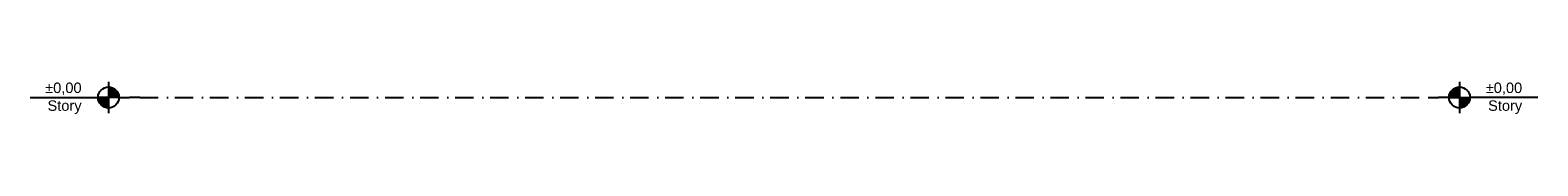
# Model space of a CAD drawing. Header units: millimetres. Extents: x 165469 to 203387225, y -6480348228 to 105421.
# Tile 1 of 67: x 198546960 to 198575818, y -6480348134 to -6480347512. Entities that reach past the tile are written whole.
import ezdxf

# ---------------------------------------------------------------- set-up
doc = ezdxf.new("R2010")
doc.units = ezdxf.units.MM
doc.header["$LTSCALE"] = 0.5
doc.header["$MEASUREMENT"] = 0
doc.linetypes.add('PLINE', pattern=[0])
doc.linetypes.add('Prikk & stiplet', pattern=[1340.555525, 705.555534, -352.777767, 0, -282.222223])
doc.styles.add('GENERATED_STYLE_1', font='arial.ttf')

msp = doc.modelspace()

# ---------------------------------------------------------------- hatches: boundary and pattern name
at = {"linetype": 'Continuous'}
for points in [[(198548460.3, -6480347812.5), (198548260.3, -6480347812.5, 0.4142136), (198548460.3, -6480348012.5)], [(198548460.3, -6480347812.5), (198548660.3, -6480347812.5, 0.4142136), (198548460.3, -6480347612.5)], [(198574318.2, -6480347812.5), (198574318.2, -6480347612.5, 0.4142136), (198574118.2, -6480347812.5)], [(198574318.2, -6480347812.5), (198574318.2, -6480348012.5, 0.4142136), (198574518.2, -6480347812.5)]]:
    msp.add_hatch(color=256, dxfattribs=at).paths.add_polyline_path(points)

# ---------------------------------------------------------------- linework, layer by layer
at = {"linetype": 'PLINE'}
for p, q in [((198548460.3, -6480347512.5), (198548460.3, -6480348112.5)), ((198574318.2, -6480347512.5), (198574318.2, -6480348112.5)), ((198546960.3, -6480347812.5), (198548260.3, -6480347812.5)), ((198548660.3, -6480347812.5), (198548260.3, -6480347812.5)), ((198548660.3, -6480347812.5), (198548860.3, -6480347812.5)), ((198548960.3, -6480347812.5), (198548860.3, -6480347812.5)), ((198549060.3, -6480347812.5), (198548960.3, -6480347812.5)), ((198573718.2, -6480347812.5), (198573818.2, -6480347812.5)), ((198573818.2, -6480347812.5), (198573918.2, -6480347812.5)), ((198574118.2, -6480347812.5), (198573918.2, -6480347812.5)), ((198574118.2, -6480347812.5), (198574518.2, -6480347812.5)), ((198575818.2, -6480347812.5), (198574518.2, -6480347812.5))]:
    msp.add_line(p, q, dxfattribs=at)
at = {"linetype": 'Prikk & stiplet'}
msp.add_line((198549060.3, -6480347812.5), (198573718.2, -6480347812.5), dxfattribs=at)
at = {"linetype": 'PLINE'}
for centre in [(198548460.3, -6480347812.5), (198574318.2, -6480347812.5)]:
    msp.add_circle(centre, 200, dxfattribs=at)

# ---------------------------------------------------------------- texts
at = {"char_height": 200, "attachment_point": 3, "line_spacing_factor": 1.021584, "style": 'GENERATED_STYLE_1'}
for insert in [(198547944.7, -6480347528.2), (198575518.2, -6480347528.2)]:
    msp.add_mtext('\\A1;{\\pqr;\\pt0;\\fArial|b0|i0|c0|p0;\\W1.000000;±0,00\\P\\pqr;\\pt0;\\fArial|b0|i0|c0|p0;\\W1.000000;\\fArial|b0|i0|c0|p0;\\W1.000000;\\fArial|b0|i0|c0|p0;\\W1.000000;Story}', dxfattribs=dict(at, insert=insert))

doc.saveas('drawing.dxf')
